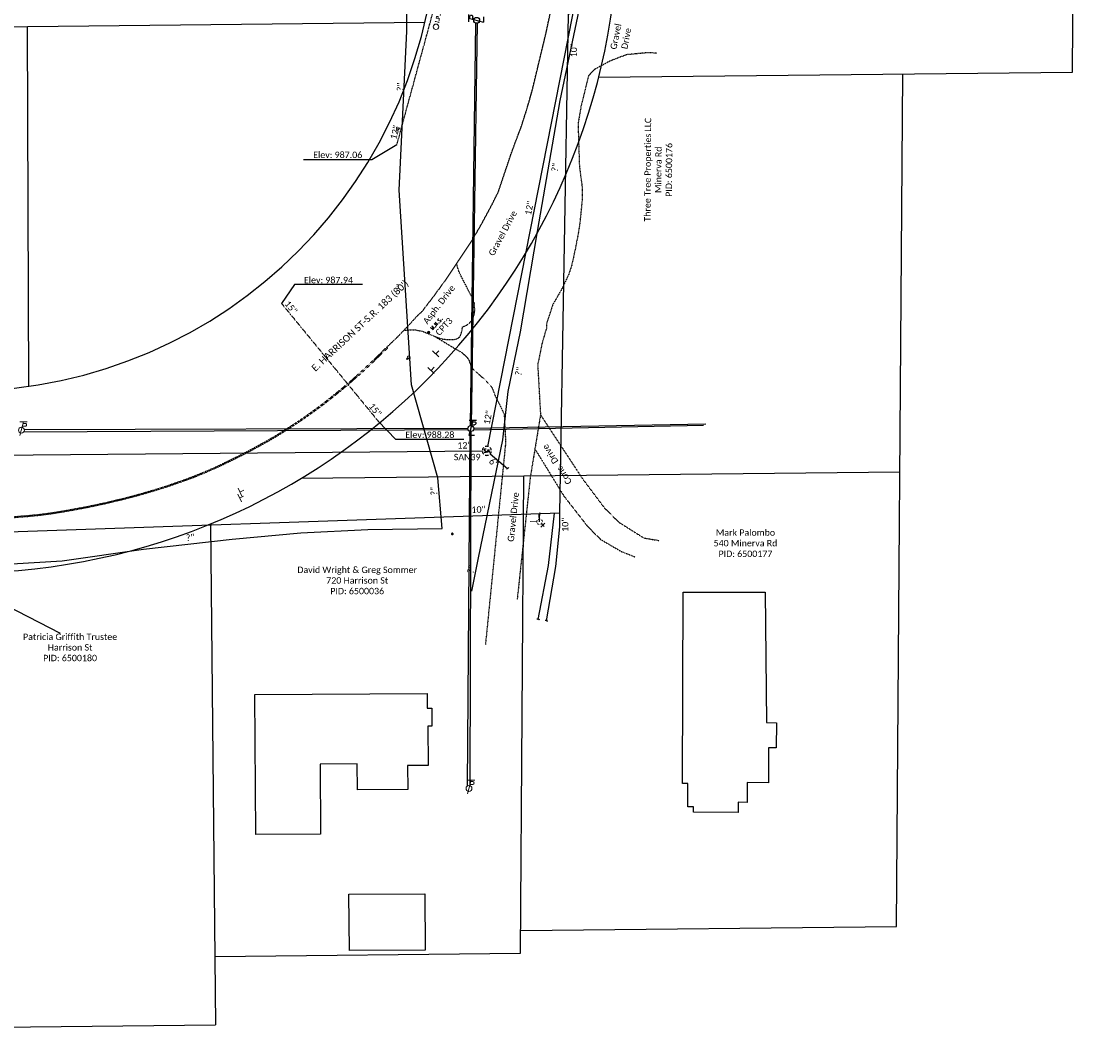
# Model space of a CAD drawing. Header units: feet. Extents: x 2296871 to 2305194, y 360020 to 364238.
# Tile 51 of 55: x 2304450 to 2304922, y 362012 to 362461. Entities that reach past the tile are written whole.
import ezdxf
from ezdxf.enums import TextEntityAlignment as Align

# ---------------------------------------------------------------- set-up
doc = ezdxf.new("R2010")
doc.units = ezdxf.units.FT
doc.header["$MEASUREMENT"] = 0
for name, pattern in [('foctvex', [0]), ('gasex', [0]), ('OhDOT_USTN1', [0.055, 0.014, -0.041]), ('OhDOT_USTN3', [0.22, 0.165, -0.055]), ('OhDOT_USTN5', [0.11, 0.055, -0.055]), ('ohelecex', [0]), ('ohteleex', [0]), ('rowex', [0]), ('sanex', [0]), ('waterex', [0])]:
    doc.linetypes.add(name, pattern=pattern)
for name, color, linetype in [('BD_X_Building', 231, 'Continuous'), ('DR_X_Storm_Sewer', 151, 'OhDOT_USTN5'), ('DR_X_Text', 7, 'Continuous'), ('DV_X_Property_Line', 7, 'Continuous'), ('PV_X_Curb', 120, 'OhDOT_USTN1'), ('PV_X_Driveway', 7, 'OhDOT_USTN5'), ('PV_X_EOP', 7, 'OhDOT_USTN3'), ('PV_X_Text', 7, 'Continuous'), ('RW_X_Fee_RW', 6, 'rowex'), ('RW_X_Text', 7, 'Continuous'), ('SN_X_Public', 3, 'Continuous'), ('SV_P_Control_Cells_Set', 7, 'Continuous'), ('SV_X_Mon_Cells_Found', 7, 'Continuous'), ('SV_X_Text', 7, 'Continuous'), ('SV_X_Text_Name', 7, 'Continuous'), ('UT_X_Electric_Cells', 1, 'Continuous'), ('UT_X_Gas', 2, 'gasex'), ('UT_X_Gas_Cells', 2, 'Continuous'), ('UT_X_Gas_Text', 7, 'Continuous'), ('UT_X_Overhead_Electric', 1, 'ohelecex'), ('UT_X_Overhead_Telecom', 30, 'ohteleex'), ('UT_X_Sanitary_Cells', 3, 'Continuous'), ('UT_X_Sanitary_Line', 3, 'sanex'), ('UT_X_Sanitary_Text', 7, 'Continuous'), ('UT_X_Water', 133, 'waterex'), ('UT_X_Water_Cells', 131, 'Continuous'), ('UT_X_Water_Text', 7, 'Continuous')]:
    doc.layers.add(name, color=color, linetype=linetype)
doc.styles.add('Simplex Normal (0.14)', font='calibri.ttf', dxfattribs={"height": 0.14})
doc.styles.add('Straight Normal (0.14) Font 30', font='calibri.ttf', dxfattribs={"height": 0.14})
doc.styles.add('Straight-Normal', font='calibri.ttf', dxfattribs={"height": 0.14})

# ---------------------------------------------------------------- blocks, each defined once
blk = doc.blocks.new('smh')
at = {"linetype": 'Continuous', "flags": 128}
for points in [[(-0.33, 0.69), (-0.36, 0.71), (-0.4, 0.74), (-0.51, 0.78), (-0.65, 0.8), (-0.75, 0.8), (-0.79, 0.8), (-0.95, 0.76), (-1.09, 0.69), (-1.18, 0.59), (-1.2, 0.49), (-1.2, 0.41), (-1.18, 0.31), (-1.08, 0.22), (-0.38, -0.16), (-0.32, -0.21), (-0.29, -0.26), (-0.27, -0.33), (-0.27, -0.41), (-0.28, -0.48), (-0.29, -0.53), (-0.32, -0.6), (-0.34, -0.65), (-0.37, -0.69), (-0.41, -0.72), (-0.45, -0.75), (-0.5, -0.77), (-0.53, -0.79), (-0.65, -0.8), (-0.82, -0.8), (-0.94, -0.77), (-1.1, -0.69), (-1.2, -0.61)], [(0.21, -0.8), (0.71, 0.8), (1.2, -0.8)], [(1.08, -0.42), (0.34, -0.42)]]:
    blk.add_lwpolyline(points, dxfattribs=at)
at = {"linetype": 'Continuous'}
for start, end in [(130.0806, 170.0721), (70.0577, 110.1061), (10.0169, 50.0392), (190.0169, 230.0392), (250.0577, 290.0473), (310.0114, 350.0264)]:
    blk.add_arc((0, 0), 2, start, end, dxfattribs=at)
blk = doc.blocks.new('ODOT SANITARY MANHOLE')
blk.add_blockref('smh', (0, 0))
blk = doc.blocks.new('CONTINUE')
at = {"flags": 128}
blk.add_lwpolyline([(-0.02, -0.58, -0.273937), (0, 0, 0.273937), (0.02, 0.58)], format="xyb", dxfattribs=at)
blk = doc.blocks.new('SGN1P_anno')
at = {"layer": 'SN_X_Public', "color": 3, "linetype": 'Continuous', "lineweight": 0}
for p, q in [((0, 0), (-0.96, 0)), ((0, 0.96), (0, -0.96))]:
    blk.add_line(p, q, dxfattribs=at)
blk = doc.blocks.new('FH')
at = {"layer": 'UT_X_Water_Cells', "color": 133, "linetype": 'Continuous', "lineweight": 0}
for p, q in [((0.06, 0.103), (-0.06, 0.103)), ((0, 0.06), (0, 0.146)), ((-0.042, -0.042), (-0.146, -0.146)), ((0.042, -0.042), (0.146, -0.146))]:
    blk.add_line(p, q, dxfattribs=at)
for start, end in [(140.021, 184.0629), (68.1395, 112.038), (356.0165, 39.9889), (211.8788, 255.8479), (283.8239, 329.9097)]:
    blk.add_arc((0, 0), 0.06, start, end, dxfattribs=at)
blk = doc.blocks.new('GMRK')
at = {"layer": 'UT_X_Gas_Cells', "color": 2, "linetype": 'Continuous', "lineweight": 0}
for p, q in [((0, 0), (-0.048, 0)), ((0, -0.05), (0, 0.05))]:
    blk.add_line(p, q, dxfattribs=at)
at = {"layer": 'UT_X_Gas_Cells', "color": 2, "linetype": 'Continuous', "lineweight": 0, "flags": 128}
blk.add_lwpolyline([(0.124, 0.038), (0.123, 0.043), (0.12, 0.048), (0.115, 0.053), (0.108, 0.058), (0.103, 0.06), (0.099, 0.061), (0.093, 0.062), (0.082, 0.062), (0.077, 0.061), (0.074, 0.06), (0.07, 0.058), (0.062, 0.053), (0.057, 0.046), (0.054, 0.038), (0.052, 0.027), (0.05, 0.011), (0.05, -0.009), (0.051, -0.026), (0.055, -0.039), (0.061, -0.051), (0.066, -0.055), (0.072, -0.059), (0.082, -0.063), (0.093, -0.063), (0.104, -0.061), (0.108, -0.059), (0.112, -0.057), (0.116, -0.053), (0.12, -0.047), (0.124, -0.038), (0.124, -0.013), (0.103, -0.013)], dxfattribs=at)
blk = doc.blocks.new('GSS')
at = {"layer": 'UT_X_Gas_Cells', "color": 2, "linetype": 'Continuous', "lineweight": 0}
for p, q in [((0.032, 0.106), (-0.032, 0.106)), ((0, 0.074), (0, 0.138))]:
    blk.add_line(p, q, dxfattribs=at)
at = {"layer": 'UT_X_Gas_Cells', "color": 2, "linetype": 'Continuous', "lineweight": 0, "flags": 128}
for points in [[(-0.059, 0.045), (-0.074, 0.03), (-0.074, -0.03), (-0.059, -0.045)], [(-0.013, 0.024), (-0.014, 0.027), (-0.015, 0.031), (-0.019, 0.034), (-0.023, 0.037), (-0.026, 0.039), (-0.029, 0.039), (-0.032, 0.04), (-0.04, 0.04), (-0.043, 0.039), (-0.045, 0.039), (-0.048, 0.037), (-0.053, 0.034), (-0.056, 0.029), (-0.058, 0.024), (-0.059, 0.017), (-0.06, 0.007), (-0.06, -0.006), (-0.06, -0.017), (-0.057, -0.025), (-0.053, -0.032), (-0.05, -0.035), (-0.046, -0.037), (-0.039, -0.04), (-0.032, -0.04), (-0.026, -0.039), (-0.023, -0.037), (-0.02, -0.036), (-0.018, -0.034), (-0.015, -0.03), (-0.013, -0.024), (-0.013, -0.009), (-0.026, -0.009)], [(0.045, 0.059), (0.03, 0.074), (-0.03, 0.074), (-0.045, 0.059)], [(0.057, 0.034), (0.056, 0.036), (0.054, 0.037), (0.048, 0.039), (0.041, 0.04), (0.036, 0.04), (0.034, 0.04), (0.026, 0.038), (0.019, 0.034), (0.015, 0.029), (0.014, 0.024), (0.014, 0.02), (0.015, 0.015), (0.02, 0.011), (0.054, -0.008), (0.058, -0.01), (0.059, -0.013), (0.06, -0.017), (0.06, -0.02), (0.06, -0.024), (0.059, -0.027), (0.058, -0.03), (0.056, -0.032), (0.055, -0.034), (0.053, -0.036), (0.051, -0.037), (0.049, -0.039), (0.047, -0.039), (0.041, -0.04), (0.032, -0.04), (0.027, -0.039), (0.019, -0.034), (0.014, -0.031)], [(0.059, -0.045), (0.074, -0.03), (0.074, 0.03), (0.059, 0.045)], [(-0.045, -0.059), (-0.03, -0.074), (0.03, -0.074), (0.045, -0.059)]]:
    blk.add_lwpolyline(points, dxfattribs=at)
blk = doc.blocks.new('IPF')
at = {"layer": 'SV_X_Mon_Cells_Found', "color": 7, "linetype": 'Continuous', "lineweight": 0, "flags": 128}
for points in [[(0.101, 0.04), (0.118, 0.04)], [(0.11, -0.04), (0.11, 0.04)], [(0.188, -0.04), (0.188, 0.04), (0.214, 0.04), (0.217, 0.039), (0.221, 0.038), (0.223, 0.037), (0.224, 0.036), (0.226, 0.032), (0.228, 0.029), (0.229, 0.024), (0.229, 0.017), (0.229, 0.014), (0.227, 0.01), (0.225, 0.006), (0.223, 0.004), (0.221, 0.003), (0.219, 0.002), (0.214, 0.001), (0.188, 0.001)], [(0.338, 0.04), (0.3, 0.04), (0.3, -0.04)], [(0.3, 0.001), (0.327, 0.001)], [(0.101, -0.04), (0.118, -0.04)], [(0.157, -0.029), (0.16, -0.029), (0.162, -0.031), (0.164, -0.033), (0.164, -0.036), (0.162, -0.039), (0.16, -0.04), (0.157, -0.04), (0.156, -0.039), (0.154, -0.036), (0.154, -0.033), (0.156, -0.031), (0.157, -0.029)], [(0.27, -0.029), (0.273, -0.029), (0.274, -0.031), (0.276, -0.033), (0.276, -0.036), (0.274, -0.039), (0.273, -0.04), (0.27, -0.04), (0.268, -0.039), (0.267, -0.036), (0.267, -0.033), (0.268, -0.031), (0.27, -0.029)], [(0.377, -0.029), (0.38, -0.029), (0.382, -0.031), (0.383, -0.033), (0.383, -0.036), (0.382, -0.039), (0.38, -0.04), (0.377, -0.04), (0.376, -0.039), (0.374, -0.036), (0.374, -0.033), (0.376, -0.031), (0.377, -0.029)]]:
    blk.add_lwpolyline(points, dxfattribs=at)
at = {"layer": 'SV_X_Mon_Cells_Found', "color": 7, "linetype": 'Continuous', "lineweight": 0}
blk.add_circle((0, 0), 0.06, dxfattribs=at)
blk = doc.blocks.new('TLPW')
at = {"linetype": 'Continuous'}
for p, q in [((0.048, 0.18), (-0.04, -0.15)), ((0.128, 0.18), (-0.032, 0.18)), ((0.023, 0.086), (0.083, 0.086)), ((0.04, 0.15), (0.083, 0.15)), ((0.08, -0.15), (-0.04, -0.15))]:
    blk.add_line(p, q, dxfattribs=at)
blk.add_circle((0, 0), 0.065, dxfattribs=at)
at = {"linetype": 'Continuous', "extrusion": (0, 0, -1)}
blk.add_arc((-0.083, 0.118), 0.0319, 88.8767, 271.1233, dxfattribs=at)
blk = doc.blocks.new('ODOT ELEC TELE LIGHT POLE')
blk.add_blockref('TLPW', (0, 0))
blk = doc.blocks.new('ODOT Elec Tele Pole')
at = {"layer": 'UT_X_Electric_Cells', "linetype": 'Continuous', "lineweight": 13}
for p, q in [((0.128, 0.18), (-0.032, 0.18)), ((0.048, 0.18), (-0.032, -0.12)), ((0.023, 0.086), (0.083, 0.086)), ((0.04, 0.15), (0.083, 0.15))]:
    blk.add_line(p, q, dxfattribs=at)
at = {"layer": 'UT_X_Electric_Cells', "linetype": 'Continuous', "lineweight": 0}
blk.add_circle((0, 0), 0.065, dxfattribs=at)
at = {"layer": 'UT_X_Electric_Cells', "linetype": 'Continuous', "lineweight": 13, "extrusion": (0, 0, -1)}
blk.add_arc((-0.083, 0.118), 0.0319, 88.8767, 271.1233, dxfattribs=at)
blk = doc.blocks.new('MAGS')
at = {"layer": 'SV_P_Control_Cells_Set', "linetype": 'foctvex'}
h = blk.add_hatch(color=7, dxfattribs=at)
edge = h.paths.add_edge_path()
edge.add_arc((0, 0), 0.0249, 0, 360)
at = {"layer": 'SV_P_Control_Cells_Set', "color": 7, "linetype": 'Continuous', "lineweight": 0, "flags": 128}
for points in [[(0.105, -0.04), (0.105, 0.04), (0.13, -0.04), (0.154, 0.04), (0.154, -0.04)], [(0.223, -0.04), (0.223, 0.04), (0.264, -0.04), (0.264, 0.04)], [(0.372, 0.034), (0.371, 0.036), (0.369, 0.037), (0.364, 0.039), (0.358, 0.04), (0.354, 0.04), (0.352, 0.04), (0.345, 0.038), (0.339, 0.034), (0.335, 0.029), (0.334, 0.024), (0.334, 0.02), (0.335, 0.015), (0.339, 0.011), (0.37, -0.008), (0.372, -0.01), (0.373, -0.013), (0.375, -0.017), (0.375, -0.02), (0.374, -0.024), (0.373, -0.027), (0.372, -0.03), (0.371, -0.032), (0.37, -0.034), (0.369, -0.036), (0.367, -0.038), (0.365, -0.039), (0.363, -0.039), (0.358, -0.04), (0.35, -0.04), (0.345, -0.039), (0.338, -0.034), (0.334, -0.031)], [(0.193, -0.029), (0.195, -0.029), (0.197, -0.031), (0.199, -0.033), (0.199, -0.036), (0.197, -0.039), (0.195, -0.04), (0.193, -0.04), (0.191, -0.039), (0.189, -0.036), (0.189, -0.033), (0.191, -0.031), (0.193, -0.029)], [(0.303, -0.029), (0.306, -0.029), (0.308, -0.031), (0.31, -0.033), (0.31, -0.036), (0.308, -0.039), (0.306, -0.04), (0.303, -0.04), (0.302, -0.039), (0.3, -0.036), (0.3, -0.033), (0.302, -0.031), (0.303, -0.029)], [(0.413, -0.029), (0.415, -0.029), (0.417, -0.031), (0.419, -0.033), (0.419, -0.036), (0.417, -0.039), (0.415, -0.04), (0.413, -0.04), (0.411, -0.039), (0.409, -0.036), (0.409, -0.033), (0.411, -0.031), (0.413, -0.029)]]:
    blk.add_lwpolyline(points, dxfattribs=at)
at = {"layer": 'SV_P_Control_Cells_Set', "color": 7, "linetype": 'Continuous', "lineweight": 0}
blk.add_circle((0, 0), 0.0249, dxfattribs=at)

msp = doc.modelspace()

# ---------------------------------------------------------------- linework, layer by layer
at = {"layer": 'BD_X_Building', "flags": 128}
for points in [[(2304740.52, 362126.13), (2304740.81, 362210.31), (2304776.83, 362210.18), (2304777.33, 362152.85), (2304781.79, 362152.81), (2304781.71, 362141.77), (2304778.33, 362141.79), (2304778.21, 362126.44), (2304768.96, 362126.52), (2304768.89, 362117.78), (2304765.01, 362117.81), (2304764.97, 362113.28), (2304745.26, 362113.43), (2304745.27, 362115.79), (2304742.78, 362115.8), (2304742.85, 362126.11)], [(2304552.47, 362165.19), (2304628.21, 362165.64), (2304628.25, 362159.18), (2304630.29, 362159.19), (2304630.33, 362151.32), (2304628.48, 362151.31), (2304628.58, 362134.05), (2304619.6, 362134), (2304619.66, 362123.47), (2304597.56, 362123.34), (2304597.5, 362134.67), (2304581.2, 362134.57), (2304581.38, 362103.84), (2304552.84, 362103.67)], [(2304594.04, 362052.55), (2304593.84, 362077.44), (2304627.18, 362077.54), (2304627.39, 362052.7), (2304627.39, 362052.7), (2304627.39, 362052.7)]]:
    msp.add_lwpolyline(points, close=True, dxfattribs=at)
at = {"layer": 'DR_X_Storm_Sewer', "flags": 128}
for points in [[(2304614.91, 362407.13), (2304654.26, 362551.48)], [(2304564.21, 362337.21), (2304606.69, 362285.46)]]:
    msp.add_lwpolyline(points, dxfattribs=at)
at = {"layer": 'DR_X_Text', "flags": 128}
for points in [[(2304573.89, 362400.59), (2304603.89, 362400.59), (2304614.91, 362407.13)], [(2304599.82, 362345.52), (2304569.82, 362345.52), (2304564.21, 362337.21)], [(2304644.38, 362277.47), (2304614.38, 362277.47), (2304606.69, 362285.46)]]:
    msp.add_lwpolyline(points, dxfattribs=at)
at = {"layer": 'DV_X_Property_Line'}
for points in [[(2304911.93, 362439.03), (2304921.62, 363842.86)], [(2304703.59, 362436.77), (2304911.93, 362439.03)], [(2304834.59, 362063.23), (2304837.4, 362438.22)], [(2304670.75, 362261.43), (2304836.09, 362263.22)], [(2304572.84, 362260.36), (2304670.75, 362261.43)], [(2304669.3, 362051.41), (2304670.75, 362261.43)], [(2304532.94, 362240.3), (2304535.18, 362019.94)], [(2304669.37, 362061.43), (2304834.59, 362063.23)], [(2304534.87, 362049.94), (2304669.3, 362051.41)], [(2303816.02, 362012.12), (2304535.18, 362019.94)]]:
    msp.add_lwpolyline(points, dxfattribs=at)
at = {"layer": 'DV_X_Property_Line', "flags": 128}
for points in [[(2303149.32, 362444.9), (2304627.14, 362460.93)], [(2304452.38, 362459.04), (2304452.89, 362300.84)]]:
    msp.add_lwpolyline(points, dxfattribs=at)
at = {"layer": 'PV_X_Curb', "flags": 128}
msp.add_lwpolyline([(2304408.94, 362241.11), (2304409.45, 362241.13), (2304410.41, 362241.19), (2304410.9, 362241.21), (2304418.71, 362241.65), (2304422.75, 362241.89), (2304432.68, 362242.48), (2304433.88, 362242.55), (2304436.79, 362242.76), (2304439, 362242.89), (2304442.86, 362243.18), (2304444.26, 362243.29), (2304446.65, 362243.47), (2304448.06, 362243.58), (2304449.64, 362243.73), (2304452.63, 362243.96), (2304455.85, 362244.28), (2304457.49, 362244.44), (2304460.39, 362244.8), (2304463.13, 362245.17), (2304464.65, 362245.42), (2304469.56, 362246.23), (2304471.59, 362246.6), (2304474.21, 362247.07), (2304476.46, 362247.51), (2304479.16, 362248.01), (2304482.28, 362248.66), (2304487.19, 362249.73), (2304494.63, 362251.49), (2304501, 362253.17), (2304507.82, 362255.15), (2304514.22, 362257.17), (2304520.82, 362259.46), (2304524.73, 362260.89), (2304527.49, 362262), (2304530.17, 362263.09), (2304531.07, 362263.48), (2304532.94, 362264.3), (2304535.53, 362265.43), (2304539.56, 362267.36), (2304544.79, 362269.94), (2304546.72, 362270.91), (2304551.53, 362273.42), (2304552.58, 362274), (2304553.6, 362274.57), (2304555.73, 362275.73), (2304557.58, 362276.75), (2304561.39, 362278.95), (2304563.79, 362280.44), (2304568.07, 362283.17), (2304571.86, 362285.65), (2304574.8, 362287.68), (2304578.31, 362290.18), (2304582.01, 362292.92), (2304583.53, 362294.1), (2304586.97, 362296.81), (2304588.28, 362297.88), (2304590.11, 362299.37), (2304591.41, 362300.45), (2304594.76, 362303.29), (2304595.86, 362304.27), (2304597.15, 362305.41), (2304599.97, 362307.99), (2304604.7, 362312.43), (2304607.68, 362315.32), (2304609.15, 362316.75), (2304610.33, 362317.9), (2304610.68, 362317.55), (2304609.5, 362316.4), (2304608.03, 362314.96), (2304605.05, 362312.07), (2304600.31, 362307.62), (2304597.48, 362305.04), (2304596.19, 362303.89), (2304595.09, 362302.92), (2304591.73, 362300.06), (2304590.42, 362298.98), (2304588.59, 362297.49), (2304587.28, 362296.42), (2304583.84, 362293.71), (2304582.31, 362292.52), (2304578.6, 362289.77), (2304575.09, 362287.28), (2304572.14, 362285.24), (2304568.34, 362282.75), (2304564.06, 362280.02), (2304561.64, 362278.52), (2304557.83, 362276.32), (2304555.97, 362275.29), (2304553.84, 362274.13), (2304552.82, 362273.57), (2304551.76, 362272.98), (2304546.95, 362270.47), (2304545.01, 362269.49), (2304539.78, 362266.91), (2304535.74, 362264.98), (2304533.14, 362263.84), (2304531.27, 362263.03), (2304530.37, 362262.63), (2304527.67, 362261.53), (2304524.91, 362260.42), (2304520.99, 362258.99), (2304514.37, 362256.7), (2304507.97, 362254.67), (2304501.14, 362252.69), (2304494.75, 362251.01), (2304487.31, 362249.25), (2304482.38, 362248.17), (2304479.26, 362247.52), (2304476.55, 362247.02), (2304474.3, 362246.58), (2304471.68, 362246.11), (2304469.65, 362245.74), (2304464.73, 362244.92), (2304463.2, 362244.68), (2304460.45, 362244.31), (2304457.55, 362243.94), (2304455.9, 362243.78), (2304452.67, 362243.46), (2304449.68, 362243.23), (2304448.1, 362243.08), (2304446.69, 362242.97), (2304444.3, 362242.79), (2304442.9, 362242.68), (2304439.03, 362242.39), (2304436.83, 362242.26), (2304433.92, 362242.05), (2304432.71, 362241.98), (2304422.78, 362241.39), (2304418.74, 362241.15), (2304410.92, 362240.71), (2304410.43, 362240.69), (2304409.48, 362240.63), (2304408.86, 362240.61)], dxfattribs=at)
at = {"layer": 'PV_X_Driveway', "flags": 128}
for points in [[(2304729.15, 362447.38), (2304724.95, 362447.52), (2304715.91, 362446.66), (2304708.67, 362443.93), (2304702.03, 362440.33), (2304699.13, 362437.47), (2304698.3, 362434.03), (2304697.11, 362429.08), (2304695.83, 362423.77), (2304694.54, 362416.32), (2304694.65, 362412.84), (2304694.82, 362407.48), (2304695.15, 362397.48), (2304696.29, 362388.98), (2304696.39, 362383.2), (2304696.34, 362382.71), (2304695.36, 362372.76), (2304694.57, 362367.67), (2304693.13, 362360.26), (2304691.75, 362353.99), (2304690.41, 362349.97), (2304687.2, 362343.21), (2304683.42, 362336.69), (2304680.67, 362328.28), (2304680.67, 362326.42), (2304678.7, 362319.66), (2304676.81, 362310.21), (2304678.04, 362288.26), (2304673.52, 362260.69), (2304667.78, 362206.91)], [(2304618.13, 362325.49), (2304622.58, 362325.67), (2304626.14, 362325.03), (2304632.56, 362322.33), (2304635.17, 362321.56), (2304637.23, 362321.38), (2304639.72, 362321.35), (2304641.55, 362321.73), (2304642.72, 362322.8), (2304643.22, 362324.14), (2304643.83, 362327.05), (2304645.05, 362327.37), (2304646.79, 362328.54), (2304648.08, 362329.9), (2304648.99, 362332.45), (2304649.15, 362334.53), (2304648.94, 362337.54), (2304648.19, 362339.46), (2304645.84, 362344.03), (2304643.76, 362348.06), (2304642.42, 362350.67), (2304641.17, 362354.53)], [(2304631.62, 362322.72), (2304638.99, 362318.25), (2304641.02, 362317.02), (2304643.55, 362315.62), (2304645.17, 362314.12), (2304646.43, 362312.64), (2304646.91, 362311.22), (2304647.54, 362309.68), (2304648.39, 362308.42), (2304649.89, 362306.94), (2304653.71, 362303.69), (2304656.63, 362300.52), (2304657.92, 362297.02), (2304662.06, 362288.59), (2304662.72, 362276.1), (2304659.88, 362247.72), (2304653.83, 362187.16)], [(2304678.04, 362288.26), (2304696.4, 362260.3), (2304706.05, 362247.43), (2304712.48, 362241), (2304723.45, 362234.09), (2304730.26, 362232.96)], [(2304675.58, 362273.24), (2304688.3, 362252.55), (2304698.71, 362239.21), (2304704.44, 362233.44), (2304713.36, 362228.25), (2304719.74, 362225.71)]]:
    msp.add_lwpolyline(points, dxfattribs=at)
at = {"layer": 'PV_X_EOP', "flags": 128}
msp.add_lwpolyline([(2304610.36, 362317.88), (2304615.27, 362322.62), (2304620.34, 362327.91), (2304623.76, 362331.67), (2304626, 362333.76), (2304631.47, 362340.9), (2304636.35, 362347.63), (2304641.91, 362355.94), (2304647.46, 362364.26), (2304648.17, 362365.32), (2304651.84, 362371.68), (2304656.32, 362379.98), (2304659.51, 362386.34), (2304662.7, 362395.82), (2304665.1, 362402.95), (2304667.47, 362409.43), (2304669.48, 362414.64), (2304671.51, 362421.02), (2304673.13, 362426.37), (2304674.49, 362431.27), (2304676.57, 362439.92), (2304678.58, 362448.31), (2304680.38, 362455.79), (2304682.18, 362464.15), (2304684.28, 362473.93), (2304684.54, 362475.14), (2304684.84, 362476.55), (2304685.4, 362480.43), (2304686.04, 362487.27), (2304686.26, 362489.68), (2304687.05, 362499.15), (2304687.36, 362506.12), (2304687.99, 362516.1), (2304688.03, 362516.79), (2304688.36, 362526.78), (2304688.67, 362536.6), (2304688.66, 362546.6), (2304688.65, 362556.6), (2304688.65, 362559.09), (2304688.74, 362569.09), (2304688.82, 362579.08), (2304688.83, 362579.51), (2304688.85, 362589.51), (2304688.87, 362598.32), (2304688.89, 362608.32), (2304688.92, 362618.32), (2304688.92, 362619.89), (2304688.94, 362629.89), (2304688.96, 362635.94), (2304688.98, 362645.94), (2304689, 362652.79), (2304689.02, 362662.79), (2304689.02, 362664.27), (2304689.57, 362670.5), (2304690.01, 362673.87), (2304691.28, 362680.03), (2304691.3, 362690.03), (2304691.32, 362700.03), (2304691.34, 362710.03), (2304691.35, 362711.32), (2304691.4, 362721.32), (2304691.45, 362730.54), (2304691.86, 362739.2), (2304691.38, 362742.56), (2304691.03, 362744.59), (2304689.81, 362750.02), (2304689.53, 362752.15), (2304689.43, 362754.02), (2304689.4, 362756.01), (2304689.45, 362765.92), (2304689.46, 362768.31), (2304689.34, 362778.31), (2304689.31, 362780.26), (2304689.17, 362790.25), (2304689.03, 362800.25), (2304688.99, 362803.29), (2304688.92, 362811.29), (2304689.08, 362821.29), (2304689.17, 362826.85), (2304689.19, 362836.85), (2304689.2, 362844.97), (2304689.11, 362854.97), (2304689.04, 362862.14), (2304688.84, 362869), (2304688.82, 362876.89), (2304688.79, 362885.74), (2304688.86, 362895.74), (2304688.91, 362903.85), (2304688.98, 362913.85), (2304689.03, 362921.97), (2304689.08, 362928.27), (2304689.11, 362932.9), (2304689.17, 362942.9), (2304689.19, 362944.8), (2304689.25, 362954.8), (2304689.26, 362955.83), (2304689.33, 362965.83), (2304689.39, 362975.53), (2304689.45, 362983.99), (2304689.78, 362987.85), (2304690.38, 362990.27), (2304691.08, 362993.06), (2304691.62, 362994.07), (2304691.72, 362995.74), (2304691.97, 362999.88), (2304692.21, 363009.88), (2304692.45, 363019.87), (2304692.6, 363026.24), (2304691.52, 363027.71), (2304691.26, 363028.84), (2304690.62, 363033.69), (2304689.74, 363040.38), (2304689.68, 363040.87), (2304689.24, 363041.58), (2304688.97, 363042.39), (2304688.9, 363043.97), (2304688.79, 363053.94), (2304688.76, 363056.64), (2304688.97, 363057.34), (2304689.12, 363067.32), (2304689.15, 363069.74), (2304689.14, 363073.75), (2304689.36, 363083.73), (2304689.51, 363090.52), (2304689.47, 363097.58), (2304689.57, 363106.26), (2304689.69, 363116.24), (2304689.73, 363119.83), (2304689.84, 363129.81), (2304689.91, 363135.16), (2304690.14, 363145.14), (2304690.38, 363155.11), (2304690.41, 363156.64), (2304690.65, 363159.23), (2304690.9, 363161.3), (2304690.99, 363163.44), (2304690.68, 363166.41), (2304690.36, 363168.36), (2304690.3, 363169.99), (2304690.12, 363172.17), (2304689.94, 363175.77), (2304689.96, 363177.42), (2304690.24, 363187.4), (2304690.52, 363197.37), (2304690.57, 363204.99), (2304690.36, 363207.61), (2304690.49, 363208.31), (2304691.06, 363209.75), (2304691.75, 363211.16), (2304692.36, 363211.85), (2304692.92, 363212.28), (2304693.09, 363215.24), (2304693.16, 363225.24), (2304693.17, 363227.4), (2304693.23, 363237.13), (2304693.24, 363237.55), (2304692.85, 363238.31), (2304692.31, 363239.35), (2304692, 363240.29), (2304691.49, 363242.04), (2304691.3, 363243.37), (2304691.06, 363245.04), (2304690.58, 363249.29), (2304690.29, 363251.86), (2304690.25, 363254.08), (2304690.51, 363256.31), (2304690.77, 363265.71), (2304690.89, 363273.9), (2304690.91, 363278.67), (2304690.86, 363286.79), (2304690.8, 363296.79), (2304690.78, 363299.59), (2304690.72, 363309.59), (2304690.68, 363316.9), (2304690.72, 363326.9), (2304690.75, 363333.61), (2304690.79, 363343.61), (2304690.8, 363346.2), (2304690.81, 363349.16), (2304690.84, 363356.01), (2304690.87, 363363.45), (2304690.91, 363373.44), (2304690.93, 363378.62), (2304690.97, 363386.18), (2304691.16, 363390.33), (2304691.69, 363396.49), (2304692.28, 363406.18), (2304693, 363416.15), (2304693.02, 363416.4), (2304694.13, 363426.34), (2304694.62, 363430.68), (2304694.76, 363439.18), (2304695.1, 363448.1), (2304694.81, 363456.85), (2304694.83, 363463.09), (2304694.3, 363466.08), (2304693.27, 363469.24), (2304692.76, 363471.63), (2304692.13, 363477.87), (2304692.16, 363482.89), (2304692.07, 363492.89), (2304692.06, 363494.31), (2304692.24, 363504.31), (2304692.28, 363506.73), (2304692.46, 363516.73), (2304692.51, 363519.68), (2304692.69, 363529.67), (2304692.82, 363537.1), (2304692.98, 363545.53), (2304693.02, 363555.53), (2304693.06, 363565.52), (2304693.1, 363574.62), (2304693.34, 363584.61), (2304693.51, 363591.62), (2304693.56, 363601.62), (2304693.59, 363606.73), (2304693.77, 363616.73), (2304693.94, 363626.72), (2304694.12, 363636.7), (2304694.2, 363646.7), (2304694.27, 363656.69), (2304694.3, 363661.35), (2304694.38, 363671.34), (2304694.44, 363679.56), (2304694.46, 363682.38), (2304694.26, 363692.38), (2304694.16, 363697.57), (2304694.34, 363700.43), (2304694.34, 363703.79), (2304694.21, 363712.13), (2304694.52, 363721.5), (2304694.38, 363724.46), (2304694.3, 363730.42), (2304694.7, 363735.28), (2304694.91, 363742.34), (2304694.86, 363746.34)], dxfattribs=at)
at = {"layer": 'RW_X_Fee_RW'}
msp.add_lwpolyline([(2303813.99, 362212.11), (2304426.59, 362218.77, 0.409017), (2304712.44, 362505.76), (2304715.59, 362962.28, -0.409021), (2304740.32, 362987.11), (2304915.73, 362989.02)], format="xyb", dxfattribs=at)
at = {"layer": 'RW_X_Fee_RW', "flags": 128}
msp.add_lwpolyline([(2303151.02, 362284.91), (2304425.72, 362298.77, 0.409017), (2304632.44, 362506.31), (2304633.43, 362648.84)], format="xyb", dxfattribs=at)
at = {"layer": 'UT_X_Gas', "flags": 128}
for points in [[(2304647.85, 362210.72), (2304650.77, 362225.3), (2304661.43, 362277.21), (2304663.88, 362298.53), (2304669.31, 362324.74), (2304676.71, 362368.95), (2304686.68, 362426.53), (2304695.65, 362468.99), (2304708.07, 362540.91), (2304710.81, 362629.87), (2304703.4, 362644.73), (2304709.92, 362682.49), (2304710.61, 362746.91), (2304711, 362798.74), (2304711.62, 362873.27), (2304712.24, 362953.06), (2304713.05, 363031.83), (2304714.37, 363117.75), (2304715.89, 363189.22), (2304715.53, 363256.69), (2304714.81, 363326.19), (2304710.09, 363353.91), (2304706.93, 363385.03), (2304706.49, 363445.63), (2304706.49, 363512.32), (2304708.63, 363577.28), (2304710.98, 363645.41), (2304709.96, 363701.25), (2304709.61, 363761.37)], [(2301772.79, 362190.87), (2301824.9, 362193.44), (2301827.13, 362193.7), (2301902.61, 362195.35), (2301921.71, 362195.72), (2302598.99, 362202.91), (2302619.1, 362201.72), (2302632.56, 362201.74), (2302643.83, 362202.49), (2302649.16, 362203.07), (2303246.6, 362209.14), (2303311.04, 362210.61), (2303395.81, 362210.42), (2303445.16, 362209.52), (2303485.35, 362210.12), (2303530.31, 362210.38), (2303554.76, 362210.36), (2303593.21, 362211.19), (2303662.11, 362212.75), (2303695.58, 362212.77), (2303735.06, 362213.36), (2303784.62, 362214.36), (2303811.68, 362215.19), (2303838.02, 362214.67), (2303875.3, 362215.43), (2303917.3, 362215.05), (2303972.58, 362215.34), (2304075.44, 362216.25), (2304104.03, 362216.67), (2304142.03, 362216.68), (2304183.96, 362217.55), (2304245.48, 362217.15), (2304287.23, 362218.16), (2304340.14, 362219.65), (2304379.55, 362220.13), (2304423.36, 362221.34), (2304467.76, 362223.97), (2304503.52, 362229.16), (2304542.51, 362233.59), (2304572.69, 362236.39), (2304602.18, 362237.84), (2304634.79, 362238.31), (2304632.96, 362260.55), (2304621.31, 362301.47), (2304615.84, 362387.06), (2304619.25, 362457.01), (2304619.37, 362523.24), (2304620.77, 362655.85), (2304621.86, 362779.83), (2304622.72, 362898.51), (2304622.9, 363003.54), (2304623.37, 363096.24), (2304624.3, 363189.54), (2304624.32, 363243.83), (2304624.97, 363348.77), (2304625.89, 363407.3), (2304626.71, 363522.37), (2304627.43, 363634.88), (2304628.03, 363752.22)]]:
    msp.add_lwpolyline(points, dxfattribs=at)
at = {"layer": 'UT_X_Overhead_Electric', "ltscale": 0.8, "flags": 128}
for points in [[(2304647.24, 362283.49), (2304649.59, 362460.54)], [(2304450.9, 362280.8), (2304646.16, 362281.77)], [(2304647.06, 362125.12), (2304647.6, 362280.92)], [(2304648.58, 362281.68), (2304749.7, 362283.7)]]:
    msp.add_lwpolyline(points, dxfattribs=at)
at = {"layer": 'UT_X_Overhead_Telecom', "ltscale": 0.77, "flags": 128}
for points in [[(2304647.64, 362283.47), (2304650.4, 362460.54)], [(2304451.1, 362281.76), (2304646.1, 362282.41)], [(2304646, 362125.07), (2304647.08, 362280.93)], [(2304648.67, 362282.41), (2304750.77, 362284.29)], [(2304414.72, 362219.04), (2304466.89, 362192.28)]]:
    msp.add_lwpolyline(points, dxfattribs=at)
at = {"layer": 'UT_X_Sanitary_Line', "flags": 128}
for points in [[(2304654.84, 362274.39), (2304695.99, 362483.01)], [(2304405.49, 362270.16), (2304652.45, 362272.4)], [(2304655.97, 362271.12), (2304663.55, 362264.6)]]:
    msp.add_lwpolyline(points, dxfattribs=at)
at = {"layer": 'UT_X_Water', "flags": 128}
for points in [[(2304680.72, 362197.64), (2304684.8, 362221.53), (2304686.5, 362238.94), (2304686.61, 362245.13), (2304690.39, 362464.43), (2304721.48, 362477.52)], [(2301812.89, 362166.3), (2301835.68, 362208.87), (2301958.88, 362214.2), (2302176.71, 362217.97), (2302601.03, 362222.56), (2302960.16, 362224.56), (2302985.76, 362223.41), (2303268.27, 362227.45), (2303269.31, 362227.47), (2303774.71, 362231.54), (2303988.37, 362232.98), (2304190.92, 362235.42), (2304405.75, 362235.42), (2304686.61, 362245.13)], [(2304677.02, 362198.28), (2304681.63, 362221.91), (2304684.18, 362245.05)]]:
    msp.add_lwpolyline(points, dxfattribs=at)
at = {"layer": 'UT_X_Water'}
msp.add_lwpolyline([(2304677.65, 362241.22), (2304677.52, 362244.81)], dxfattribs=at)

# ---------------------------------------------------------------- block references
at = {"layer": 'SN_X_Public', "xscale": 1.999999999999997, "yscale": 1.999999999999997, "zscale": 1.999999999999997}
for p, rotation in [((2304632.01, 362315.06), 226.2429811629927), ((2304629.94, 362307.8), 226.2429811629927), ((2304545.76, 362251.64), 205.6463874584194), ((2304545.9, 362254.27), 205.6463874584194)]:
    msp.add_blockref('SGN1P_anno', p, dxfattribs=dict(at, rotation=rotation))
at = {"layer": 'SV_P_Control_Cells_Set', "color": 7, "linetype": 'Continuous', "lineweight": 0, "xscale": 20, "yscale": 20, "zscale": 20, "rotation": 47.58875993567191}
msp.add_blockref('MAGS', (2304628.82, 362324.58), dxfattribs=at)
at = {"layer": 'SV_X_Mon_Cells_Found', "xscale": 20, "yscale": 20, "zscale": 20, "rotation": 76.83840380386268}
msp.add_blockref('IPF', (2304632.08, 362458.97), dxfattribs=at)
at = {"layer": 'UT_X_Electric_Cells', "xscale": 20, "yscale": 20, "zscale": 20, "rotation": 90}
msp.add_blockref('ODOT ELEC TELE LIGHT POLE', (2304649.99, 362461.78), dxfattribs=at)
at = {"layer": 'UT_X_Electric_Cells'}
for name, p, xscale, yscale, zscale in [('ODOT ELEC TELE LIGHT POLE', (2304647.38, 362282.2), 20, 20, 20), ('ODOT Elec Tele Pole', (2304449.82, 362281.51), 20.00000000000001, 20.00000000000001, 20.00000000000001), ('ODOT Elec Tele Pole', (2304646.59, 362123.91), 20.00000000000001, 20.00000000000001, 20.00000000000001)]:
    msp.add_blockref(name, p, dxfattribs=dict(at, xscale=xscale, yscale=yscale, zscale=zscale))
at = {"layer": 'UT_X_Gas_Cells', "xscale": 10, "yscale": 10, "zscale": 10}
for p, rotation in [((2304614.97, 362413.51), 63.80101664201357), ((2304619.5, 362312.89), 44.99999997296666), ((2304619.5, 362312.89), 44.99999997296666)]:
    msp.add_blockref('GMRK', p, dxfattribs=dict(at, rotation=rotation))
at = {"layer": 'UT_X_Gas_Cells', "xscale": 5, "yscale": 5, "zscale": 5}
msp.add_blockref('GSS', (2304639.22, 362235.86), dxfattribs=at)
at = {"layer": 'UT_X_Sanitary_Cells'}
msp.add_blockref('ODOT SANITARY MANHOLE', (2304654.45, 362272.42), dxfattribs=at)
at = {"layer": 'UT_X_Sanitary_Line', "rotation": 139.2901907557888}
msp.add_blockref('CONTINUE', (2304663.55, 362264.6), dxfattribs=at)
at = {"layer": 'UT_X_Water'}
for p, rotation in [((2304677.02, 362198.28), 78.96907963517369), ((2304680.72, 362197.64), 80.3014002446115)]:
    msp.add_blockref('CONTINUE', p, dxfattribs=dict(at, rotation=rotation))
at = {"layer": 'UT_X_Water_Cells', "xscale": 20, "yscale": 20, "zscale": 20, "rotation": 224.0316546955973}
msp.add_blockref('FH', (2304677.65, 362241.22), dxfattribs=at)

# ---------------------------------------------------------------- texts
at = {"layer": 'DR_X_Text', "char_height": 2.8, "attachment_point": 5, "style": 'Simplex Normal (0.14)'}
for s, insert, rotation in [('12"', (2304614.03, 362412.49), 74.7514), ('15"', (2304568.35, 362335.5), 309.3816), ('15"', (2304605.36, 362290.42), 309.3816)]:
    msp.add_mtext(s, dxfattribs=dict(at, insert=insert, rotation=rotation))
for s, insert in [('Elev: 987.06', (2304588.89, 362402.59)), ('Elev: 987.94', (2304584.82, 362347.52)), ('Elev: 988.28', (2304629.38, 362279.47))]:
    msp.add_mtext(s, dxfattribs=dict(at, insert=insert))
at = {"layer": 'PV_X_Text', "char_height": 2.8, "attachment_point": 5, "style": 'Straight-Normal'}
for s, insert, rotation in [('Gravel\\PDrive', (2304713.44, 362454.24), 78.8549), ('Gravel Drive', (2304661.43, 362368.14), 61.6576), ('Asph. Drive', (2304633.65, 362336.57), 52.5308), ('Conc. Drive', (2304685.28, 362266.45), 123.2912), ('Gravel Drive', (2304666.07, 362243.28), 83.9066)]:
    msp.add_mtext(s, dxfattribs=dict(at, insert=insert, rotation=rotation))
at = {"layer": 'RW_X_Text', "style": 'Simplex Normal (0.14)'}
msp.add_text("E. HARRISON ST-S.R. 183 (80')", height=3, rotation=43.069, dxfattribs=at).set_placement((2304598.65, 362327.48), align=Align.MIDDLE_CENTER)
at = {"layer": 'SV_X_Text', "style": 'Straight Normal (0.14) Font 30'}
msp.add_text('CPT3', height=2.8, rotation=47.5888, dxfattribs=at).set_placement((2304635.61, 362327.07, -2.76), align=Align.MIDDLE_CENTER)
at = {"layer": 'SV_X_Text_Name', "insert": (2304729.84, 362396.04), "char_height": 2.8, "width": 77.9146, "attachment_point": 5, "rotation": 89.6044, "style": 'Simplex Normal (0.14)'}
msp.add_mtext('\\pxqc;Three Tree Properties LLC\\PMinerva Rd\\PPID: 6500176', dxfattribs=at)
at = {"layer": 'SV_X_Text_Name', "char_height": 2.8, "width": 77.9146, "attachment_point": 5, "style": 'Simplex Normal (0.14)'}
for s, insert in [('\\pxqc;Mark Palombo\\P540 Minerva Rd\\PPID: 6500177', (2304768.16, 362231.78)), ('David Wright & Greg Sommer\\P\\pxqc;720 Harrison St\\PPID: 6500036', (2304597.45, 362215.39)), ('\\pxqc;Patricia Griffith Trustee\\PHarrison St\\PPID: 6500180', (2304471.23, 362185.93))]:
    msp.add_mtext(s, dxfattribs=dict(at, insert=insert))
at = {"layer": 'UT_X_Gas_Text', "style": 'Straight Normal (0.14) Font 30'}
for rotation, p in [(87.2094, (2304616.45, 362432.49)), (80.1797, (2304684.54, 362397.04)), (93.6522, (2304616.33, 362344.28)), (78.303, (2304668.6, 362307.34)), (94.6988, (2304631.17, 362254.72)), (6.4853, (2304524.06, 362234.24)), (78.6644, (2304647.49, 362220.32))]:
    msp.add_text('?"', height=2.8, rotation=rotation, dxfattribs=at).set_placement(p, align=Align.MIDDLE_CENTER)
at = {"layer": 'UT_X_Sanitary_Text', "char_height": 2.8, "attachment_point": 5, "style": 'Simplex Normal (0.14)'}
for s, insert, rotation in [('12"', (2304673.08, 362379.21), 78.8405), ('12"', (2304654.91, 362287.11), 78.8405), ('12"', (2304644.58, 362274.81), 1.0149), ('6"', (2304657.5, 362267.13), 319.2902)]:
    msp.add_mtext(s, dxfattribs=dict(at, insert=insert, rotation=rotation))
at = {"layer": 'UT_X_Sanitary_Text', "insert": (2304645.81, 362269.67), "char_height": 2.8, "attachment_point": 5, "style": 'Simplex Normal (0.14)'}
msp.add_mtext('SAN39', dxfattribs=at)
at = {"layer": 'UT_X_Water_Text', "char_height": 2.8, "attachment_point": 5, "style": 'Simplex Normal (0.14)'}
for insert, rotation in [((2304692.67, 362448.61), 89.0115), ((2304650.79, 362246.58), 1.9799), ((2304688.89, 362239.87), 89.0023)]:
    msp.add_mtext('10"', dxfattribs=dict(at, insert=insert, rotation=rotation))

doc.saveas('drawing.dxf')
